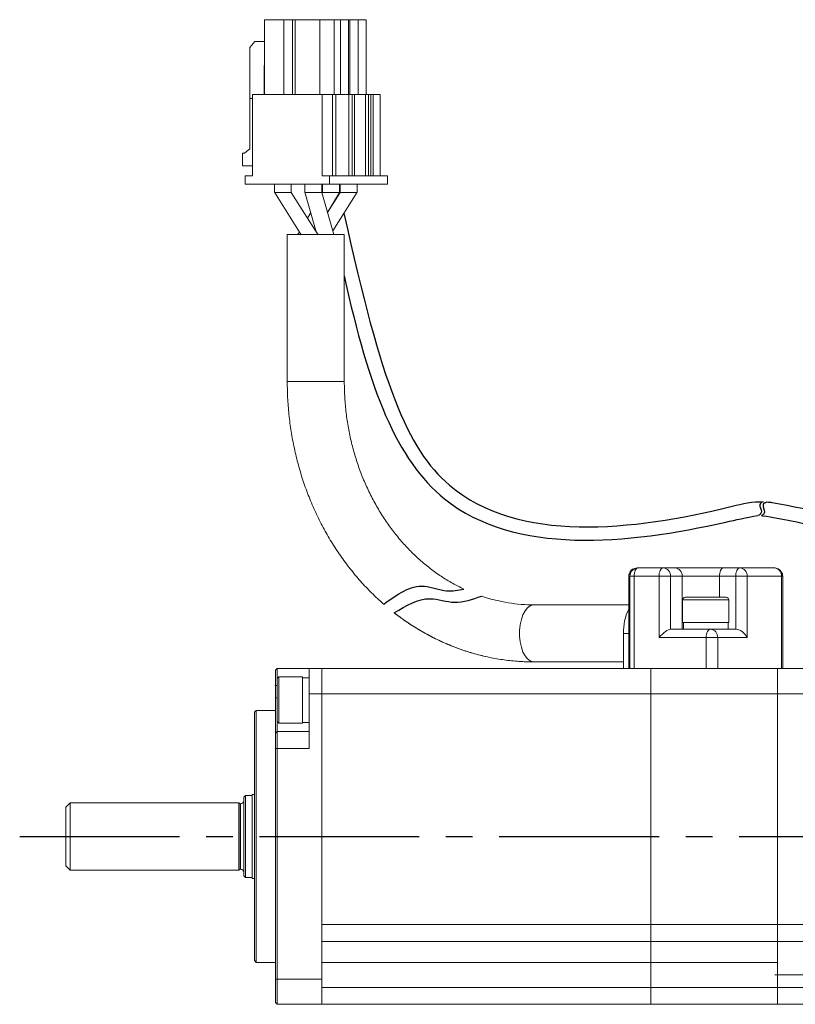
# Model space of a CAD drawing. Header units: millimetres. Extents: x -8092 to -7810, y 366 to 677.
# Tile 3 of 4: x -7960 to -7868, y 553 to 670. Entities that reach past the tile are written whole.
import ezdxf

# ---------------------------------------------------------------- set-up
doc = ezdxf.new("R2010")
doc.units = ezdxf.units.MM
doc.linetypes.add('CENTER2', pattern=[28.575, 19.05, -3.175, 3.175, -3.175])
doc.layers.add('Center', color=1, linetype='CENTER2')

msp = doc.modelspace()

# ---------------------------------------------------------------- linework, layer by layer
at = {"color": 7, "linetype": 'Continuous', "lineweight": 15}
for p, q in [((-7931.19, 661.11), (-7931.19, 670.01)), ((-7928.89, 670.01), (-7931.19, 670.01)), ((-7928.89, 661.11), (-7928.89, 670.01)), ((-7927.87, 670.01), (-7928.89, 670.01)), ((-7927.87, 670.01), (-7927.87, 661.11)), ((-7927.55, 670.01), (-7927.87, 670.01)), ((-7927.55, 661.11), (-7927.55, 670.01)), ((-7924.6, 670.01), (-7927.55, 670.01)), ((-7924.6, 661.11), (-7924.6, 670.01)), ((-7922.9, 670.01), (-7924.6, 670.01)), ((-7922.9, 670.01), (-7922.9, 661.11)), ((-7922.13, 670.01), (-7922.9, 670.01)), ((-7922.13, 670.01), (-7922.13, 661.11)), ((-7921.18, 670.01), (-7922.13, 670.01)), ((-7921.18, 661.11), (-7921.18, 670.01)), ((-7921.05, 670.01), (-7921.18, 670.01)), ((-7921.05, 661.11), (-7921.05, 670.01)), ((-7920.03, 670.01), (-7921.05, 670.01)), ((-7920.03, 670.01), (-7920.03, 661.11)), ((-7919.08, 670.01), (-7920.03, 670.01)), ((-7919.08, 661.11), (-7919.08, 670.01)), ((-7932.97, 666.71), (-7932.36, 667.41)), ((-7932.97, 654.6), (-7932.97, 666.71)), ((-7932.36, 667.41), (-7931.24, 667.41)), ((-7931.24, 667.41), (-7931.19, 667.35)), ((-7931.19, 667.41), (-7931.24, 667.41)), ((-7931.19, 664.54), (-7931.24, 664.54)), ((-7931.24, 664.54), (-7931.24, 661.11)), ((-7932.96, 654.61), (-7932.96, 660.61)), ((-7932.96, 660.61), (-7932.64, 660.61)), ((-7932.64, 651.41), (-7932.64, 661.11)), ((-7932.64, 661.11), (-7924.32, 661.11)), ((-7924.32, 661.11), (-7924.32, 651.41)), ((-7924.32, 661.11), (-7923.1, 661.11)), ((-7923.1, 651.41), (-7923.1, 661.11)), ((-7922.72, 661.11), (-7923.1, 661.11)), ((-7922.72, 651.41), (-7922.72, 661.11)), ((-7922.72, 661.11), (-7921.14, 661.11)), ((-7921.14, 651.41), (-7921.14, 661.11)), ((-7920.76, 661.11), (-7921.14, 661.11)), ((-7920.76, 651.41), (-7920.76, 661.11)), ((-7920.49, 661.11), (-7920.76, 661.11)), ((-7920.49, 651.41), (-7920.49, 661.11)), ((-7920.49, 661.11), (-7919.17, 661.11)), ((-7919.17, 651.41), (-7919.17, 661.11)), ((-7918.8, 661.11), (-7919.17, 661.11)), ((-7918.8, 651.41), (-7918.8, 661.11)), ((-7918.52, 661.11), (-7918.8, 661.11)), ((-7918.52, 651.41), (-7918.52, 661.11)), ((-7918.25, 661.11), (-7918.52, 661.11)), ((-7918.25, 651.41), (-7918.25, 661.11)), ((-7918.25, 661.11), (-7917.42, 661.11)), ((-7917.42, 661.11), (-7917.42, 651.41)), ((-7933.83, 652.61), (-7933.83, 654.11)), ((-7933.83, 654.11), (-7933.57, 654.11)), ((-7933.57, 654.11), (-7932.96, 654.61)), ((-7932.64, 652.61), (-7933.83, 652.61)), ((-7933.5, 650.41), (-7933.5, 651.41)), ((-7933.5, 651.41), (-7932.64, 651.41)), ((-7924.32, 651.41), (-7923.46, 651.41)), ((-7923.46, 651.41), (-7923.46, 650.41)), ((-7916.56, 651.41), (-7923.46, 651.41)), ((-7916.56, 651.41), (-7916.56, 650.41)), ((-7923.46, 650.41), (-7933.5, 650.41)), ((-7930.01, 650.41), (-7930.01, 649.4)), ((-7928.01, 649.4), (-7928.01, 650.41)), ((-7926.38, 650.41), (-7926.38, 649.4)), ((-7924.38, 649.4), (-7924.38, 650.41)), ((-7924.28, 650.41), (-7924.28, 649.41)), ((-7916.56, 650.41), (-7923.46, 650.41)), ((-7922.28, 649.41), (-7922.28, 650.41)), ((-7922.18, 650.41), (-7922.18, 649.41)), ((-7920.18, 649.41), (-7920.18, 650.41)), ((-7926.38, 649.44), (-7925.03, 644.71)), ((-7924.38, 649.41), (-7924.43, 649.41)), ((-7922.95, 644.41), (-7924.38, 649.41)), ((-7924.28, 649.41), (-7924.34, 649.3)), ((-7922.18, 649.41), (-7923.69, 647.02)), ((-7923.69, 647.02), (-7922.28, 649.4)), ((-7923.07, 644.84), (-7920.15, 649.46)), ((-7925.69, 647.02), (-7926.08, 646.36)), ((-7928.5, 644.41), (-7928.5, 626.88)), ((-7922.15, 644.41), (-7928.5, 644.41)), ((-7927.05, 644.73), (-7927.24, 644.41)), ((-7925.05, 644.73), (-7925.04, 644.74)), ((-7921.7, 644.41), (-7922.15, 644.41)), ((-7921.7, 626.88), (-7921.7, 644.41)), ((-7886.8, 604.68), (-7886.67, 604.68)), ((-7886.67, 604.68), (-7883.69, 604.68)), ((-7883.69, 604.68), (-7882.31, 604.68)), ((-7876.5, 604.68), (-7874.55, 604.68)), ((-7874.55, 604.68), (-7870.45, 604.68)), ((-7887.8, 603.68), (-7887.67, 603.68)), ((-7887.8, 592.68), (-7887.8, 603.68)), ((-7887.68, 604.15), (-7887.75, 603.95)), ((-7887.67, 603.68), (-7887.17, 603.68)), ((-7887.67, 603.68), (-7887.67, 592.68)), ((-7887.17, 603.68), (-7884.19, 603.68)), ((-7887.17, 603.68), (-7887.17, 592.68)), ((-7884.19, 596.38), (-7884.19, 603.68)), ((-7884.19, 603.68), (-7882.83, 603.68)), ((-7882.83, 597.38), (-7882.83, 603.68)), ((-7882.83, 603.68), (-7881.44, 603.68)), ((-7881.44, 597.38), (-7881.44, 603.68)), ((-7881.44, 603.68), (-7877, 603.68)), ((-7877, 603.68), (-7875.05, 603.68)), ((-7875.05, 603.68), (-7873.69, 603.68)), ((-7875.05, 603.68), (-7875.05, 597.38)), ((-7873.69, 603.68), (-7869.59, 603.68)), ((-7873.69, 603.68), (-7873.69, 596.38)), ((-7869.59, 592.68), (-7869.59, 603.68)), ((-7869.59, 603.68), (-7869.45, 603.68)), ((-7869.52, 604), (-7869.57, 604.15)), ((-7869.45, 592.68), (-7869.45, 603.68)), ((-7881.38, 600.88), (-7881.38, 598.18)), ((-7875.88, 598.18), (-7875.88, 600.88)), ((-7887.8, 600.28), (-7899.12, 600.28)), ((-7878.07, 597.38), (-7882.83, 597.38)), ((-7880, 598.18), (-7881.38, 598.18)), ((-7881.29, 598.18), (-7881.29, 597.38)), ((-7875.88, 598.18), (-7880, 598.18)), ((-7877.39, 597.38), (-7878.07, 597.38)), ((-7875.97, 597.38), (-7877.39, 597.38)), ((-7875.97, 597.38), (-7875.97, 598.18)), ((-7875.05, 597.38), (-7875.97, 597.38)), ((-7888.42, 592.68), (-7888.42, 596.88)), ((-7878.57, 596.38), (-7884.19, 596.38)), ((-7877.2, 596.38), (-7878.57, 596.38)), ((-7878.57, 592.68), (-7878.57, 596.38)), ((-7877.2, 596.38), (-7877.2, 592.68)), ((-7873.69, 596.38), (-7877.2, 596.38)), ((-7929.68, 592.68), (-7929.88, 592.48)), ((-7929.68, 591.62), (-7929.68, 592.68)), ((-7925.88, 592.68), (-7929.68, 592.68)), ((-7925.88, 592.68), (-7925.88, 589.68)), ((-7924.38, 592.68), (-7925.88, 592.68)), ((-7924.38, 592.68), (-7924.38, 589.68)), ((-7924.38, 592.68), (-7885.18, 592.68)), ((-7899.12, 593.48), (-7888.42, 593.48)), ((-7885.18, 592.68), (-7885.18, 589.68)), ((-7878.73, 592.68), (-7885.18, 592.68)), ((-7878.73, 592.68), (-7878.57, 592.68)), ((-7878.57, 592.68), (-7877.43, 592.68)), ((-7870.08, 592.68), (-7877.43, 592.68)), ((-7835.38, 592.68), (-7870.38, 592.68)), ((-7870.08, 592.68), (-7869.59, 592.68)), ((-7870.08, 589.68), (-7870.08, 592.68)), ((-7869.59, 592.68), (-7869.45, 592.68)), ((-7929.88, 592.48), (-7929.88, 590.68)), ((-7926.68, 591.69), (-7929.48, 591.69)), ((-7926.68, 591.69), (-7926.68, 586.19)), ((-7925.88, 591.6), (-7926.68, 591.6)), ((-7929.68, 590.68), (-7929.88, 590.68)), ((-7929.88, 590.68), (-7929.88, 589.18)), ((-7929.88, 589.18), (-7929.68, 589.18)), ((-7929.88, 589.18), (-7929.88, 584.98)), ((-7925.88, 589.68), (-7924.38, 589.68)), ((-7925.88, 589.68), (-7925.88, 583.18)), ((-7924.38, 555.68), (-7924.38, 589.68)), ((-7924.38, 589.68), (-7924.38, 562.18)), ((-7924.38, 589.68), (-7885.18, 589.68)), ((-7885.18, 589.68), (-7885.18, 562.18)), ((-7870.08, 589.68), (-7885.18, 589.68)), ((-7870.38, 589.68), (-7835.38, 589.68)), ((-7870.08, 562.18), (-7870.08, 589.68)), ((-7932.18, 587.68), (-7932.38, 587.48)), ((-7932.38, 587.48), (-7932.38, 572.68)), ((-7929.88, 587.68), (-7932.18, 587.68)), ((-7932.18, 587.68), (-7932.18, 557.68)), ((-7929.68, 586.22), (-7929.68, 585.18)), ((-7929.48, 586.19), (-7926.68, 586.19)), ((-7926.68, 586.28), (-7925.88, 586.28)), ((-7929.68, 585.18), (-7929.88, 584.98)), ((-7929.88, 584.98), (-7929.88, 583.18)), ((-7929.68, 583.18), (-7929.68, 585.18)), ((-7925.88, 585.18), (-7929.68, 585.18)), ((-7929.88, 583.18), (-7929.88, 555.68)), ((-7929.68, 583.18), (-7929.88, 583.18)), ((-7929.68, 555.68), (-7929.68, 583.18)), ((-7925.88, 583.18), (-7929.68, 583.18)), ((-7870.08, 583.18), (-7870.08, 581.43)), ((-7933.48, 577.58), (-7933.68, 577.38)), ((-7933.68, 577.38), (-7933.68, 570.25)), ((-7932.68, 577.58), (-7933.48, 577.58)), ((-7933.48, 577.58), (-7933.48, 567.78)), ((-7932.38, 577.68), (-7932.68, 577.68)), ((-7932.68, 577.68), (-7932.68, 570.09)), ((-7954.38, 576.68), (-7954.88, 576.18)), ((-7954.88, 576.18), (-7954.88, 569.18)), ((-7934.28, 576.68), (-7954.38, 576.68)), ((-7954.38, 576.68), (-7954.38, 568.68)), ((-7934.1, 576.58), (-7934.28, 576.68)), ((-7934.28, 576.68), (-7934.28, 568.68)), ((-7934.08, 576.58), (-7934.1, 576.58)), ((-7934.1, 576.58), (-7934.1, 568.78)), ((-7932.38, 572.68), (-7932.38, 557.88)), ((-7933.68, 570.25), (-7933.68, 567.98)), ((-7954.88, 569.18), (-7954.38, 568.68)), ((-7932.68, 570.09), (-7932.68, 567.68)), ((-7954.38, 568.68), (-7934.28, 568.68)), ((-7934.28, 568.68), (-7934.1, 568.78)), ((-7934.1, 568.78), (-7934.08, 568.78)), ((-7933.68, 567.98), (-7933.48, 567.78)), ((-7933.48, 567.78), (-7932.68, 567.78)), ((-7932.68, 567.68), (-7932.38, 567.68)), ((-7870.08, 563.93), (-7870.08, 562.18)), ((-7885.18, 562.18), (-7924.38, 562.18)), ((-7885.18, 562.18), (-7885.18, 560.18)), ((-7885.18, 562.18), (-7870.08, 562.18)), ((-7835.38, 562.18), (-7870.38, 562.18)), ((-7870.08, 562.18), (-7870.08, 560.18)), ((-7924.38, 560.18), (-7885.18, 560.18)), ((-7870.08, 560.18), (-7885.18, 560.18)), ((-7885.18, 560.18), (-7885.18, 557.68)), ((-7870.38, 560.18), (-7835.38, 560.18)), ((-7870.08, 557.68), (-7870.08, 560.18)), ((-7932.38, 557.88), (-7932.18, 557.68)), ((-7932.18, 557.68), (-7929.88, 557.68)), ((-7924.38, 557.68), (-7885.18, 557.68)), ((-7870.08, 557.68), (-7885.18, 557.68)), ((-7885.18, 557.68), (-7885.18, 554.68)), ((-7870.08, 554.68), (-7870.08, 557.68)), ((-7835.38, 556.18), (-7870.38, 556.18)), ((-7929.68, 555.68), (-7929.88, 555.68)), ((-7929.88, 555.68), (-7929.88, 552.88)), ((-7924.38, 555.68), (-7929.68, 555.68)), ((-7929.68, 552.68), (-7929.68, 555.68)), ((-7924.38, 552.68), (-7924.38, 555.68)), ((-7924.38, 554.68), (-7885.18, 554.68)), ((-7870.08, 554.68), (-7885.18, 554.68)), ((-7885.18, 554.68), (-7885.18, 552.68)), ((-7835.38, 554.68), (-7870.38, 554.68)), ((-7870.08, 552.68), (-7870.08, 554.68)), ((-7929.68, 552.68), (-7929.88, 552.88)), ((-7924.38, 552.68), (-7929.68, 552.68)), ((-7924.38, 552.68), (-7885.18, 552.68)), ((-7870.08, 552.68), (-7885.18, 552.68)), ((-7835.38, 552.68), (-7870.38, 552.68))]:
    msp.add_line(p, q, dxfattribs=at)
at = {"color": 8, "linetype": 'Continuous', "lineweight": 15}
for p, q in [((-7921.7, 626.88), (-7928.5, 626.88)), ((-7877, 601.18), (-7877, 603.68)), ((-7880, 600.88), (-7881.38, 600.88)), ((-7875.88, 600.88), (-7880, 600.88)), ((-7888.42, 596.88), (-7887.8, 596.88)), ((-7929.48, 591.69), (-7929.48, 586.19)), ((-7934.08, 568.78), (-7934.08, 576.58))]:
    msp.add_line(p, q, dxfattribs=at)
at = {"color": 7, "linetype": 'Continuous', "lineweight": 15, "flags": 128}
for points in [[(-7930.03, 649.44), (-7928.43, 646.91), (-7926.83, 644.38)], [(-7924.83, 644.38), (-7926.43, 646.91), (-7928.01, 649.41)], [(-7886.67, 604.68), (-7886.77, 604.66), (-7886.86, 604.6), (-7886.95, 604.51), (-7887.02, 604.39), (-7887.08, 604.23), (-7887.13, 604.06), (-7887.16, 603.87), (-7887.17, 603.68)], [(-7884.19, 603.68), (-7884.19, 603.87), (-7884.16, 604.06), (-7884.11, 604.23), (-7884.05, 604.39), (-7883.97, 604.51), (-7883.89, 604.6), (-7883.79, 604.66), (-7883.69, 604.68)], [(-7876.5, 604.68), (-7876.6, 604.66), (-7876.69, 604.6), (-7876.78, 604.51), (-7876.86, 604.39), (-7876.92, 604.23), (-7876.96, 604.06), (-7876.99, 603.87), (-7877, 603.68)], [(-7875.05, 603.68), (-7875.04, 603.87), (-7875.02, 604.06), (-7874.97, 604.23), (-7874.91, 604.39), (-7874.83, 604.51), (-7874.75, 604.6), (-7874.65, 604.66), (-7874.55, 604.68)], [(-7878.57, 596.38), (-7878.56, 596.57), (-7878.53, 596.76), (-7878.48, 596.93), (-7878.42, 597.09), (-7878.34, 597.21), (-7878.26, 597.3), (-7878.16, 597.36), (-7878.07, 597.38)]]:
    msp.add_lwpolyline(points, dxfattribs=at)
at = {"color": 8, "linetype": 'Continuous', "lineweight": 15, "flags": 128}
for points in [[(-7887.76, 603.95), (-7887.78, 603.87), (-7887.8, 603.68)], [(-7899.12, 593.48), (-7899.2, 593.48), (-7899.54, 593.59), (-7899.86, 593.83), (-7900.16, 594.19), (-7900.41, 594.66), (-7900.6, 595.23), (-7900.74, 595.86), (-7900.81, 596.54), (-7900.81, 597.22), (-7900.74, 597.9), (-7900.6, 598.53), (-7900.41, 599.09), (-7900.16, 599.57), (-7899.86, 599.93), (-7899.54, 600.17), (-7899.2, 600.27), (-7899.12, 600.28)], [(-7899.12, 593.48), (-7899.2, 593.48), (-7899.54, 593.59), (-7899.86, 593.83), (-7900.16, 594.19), (-7900.41, 594.66), (-7900.6, 595.23), (-7900.74, 595.86), (-7900.81, 596.54), (-7900.81, 597.22), (-7900.74, 597.9), (-7900.6, 598.53), (-7900.41, 599.09), (-7900.16, 599.57), (-7899.86, 599.93), (-7899.54, 600.17), (-7899.2, 600.27), (-7899.12, 600.28)]]:
    msp.add_lwpolyline(points, dxfattribs=at)
at = {"color": 7, "linetype": 'Continuous', "lineweight": 15}
for centre, radius, start, end in [((-7886.8, 603.68), 1, 90.0032, 164.3087), ((-7886.67, 603.68), 1, 90.004, 180.0041), ((-7883.77, 603.74), 0.94, 356.1888, 85.598), ((-7882.38, 603.74), 0.94, 356.1888, 85.598), ((-7874.63, 603.74), 0.94, 356.1888, 85.598), ((-7870.53, 603.74), 0.94, 356.1887, 85.5981), ((-7870.45, 603.68), 1, 64.0831, 89.9999), ((-7881.08, 600.88), 0.3, 90, 180), ((-7876.18, 600.88), 0.3, 0, 90), ((-7882.22, 597.06), 6.21, 154.105, 181.7056), ((-7878.14, 596.44), 0.94, 356.1888, 85.598), ((-7929.48, 591.49), 0.2, 90, 180), ((-7929.48, 586.39), 0.2, 180, 270), ((-7934.08, 576.98), 0.4, 270, 0), ((-7934.08, 568.38), 0.4, 0, 90)]:
    msp.add_arc(centre, radius, start, end, dxfattribs=at)
for centre, major_axis, ratio, start_param, end_param in [((-7883.69, 596.38), (0.966, 0.966), 0.267949, 0.261799, 1.832596), ((-7874.55, 596.38), (-0.866, 0.866), 0.57735, 4.18879, 5.759587)]:
    msp.add_ellipse(centre, major_axis=major_axis, ratio=ratio, start_param=start_param, end_param=end_param, dxfattribs=at)
for points, knots in [([(-7928.64, 649.41), (-7928.76, 649.41), (-7929.02, 649.41), (-7929.41, 649.41), (-7929.74, 649.41), (-7929.97, 649.41), (-7930, 649.41), (-7930.01, 649.41)], [0, 0, 0, 0, 0.200549, 0.401098, 0.601648, 0.802197, 1, 1, 1, 1]), ([(-7928.02, 649.41), (-7928.02, 649.41), (-7928.01, 649.41), (-7928.07, 649.41), (-7928.19, 649.41), (-7928.39, 649.41), (-7928.55, 649.41), (-7928.64, 649.41)], [0, 0, 0, 0, 0.060106, 0.295079, 0.530053, 0.765026, 1, 1, 1, 1]), ([(-7924.43, 649.41), (-7924.49, 649.41), (-7924.61, 649.41), (-7924.94, 649.41), (-7925.32, 649.41), (-7925.72, 649.41), (-7926.07, 649.41), (-7926.29, 649.41), (-7926.4, 649.41), (-7926.37, 649.41), (-7926.37, 649.41)], [0, 0, 0, 0, 0.140224, 0.280447, 0.42067, 0.560893, 0.701117, 0.84134, 0.981563, 1, 1, 1, 1]), ([(-7924.26, 649.41), (-7924.26, 649.41), (-7924.26, 649.41), (-7924.09, 649.41), (-7923.88, 649.41), (-7923.78, 649.41)], [0, 0, 0, 0, 0.251564, 0.625782, 1, 1, 1, 1]), ([(-7923.78, 649.41), (-7923.66, 649.41), (-7923.41, 649.41), (-7923.01, 649.41), (-7922.65, 649.41), (-7922.4, 649.41), (-7922.27, 649.41), (-7922.29, 649.41), (-7922.29, 649.41)], [0, 0, 0, 0, 0.187697, 0.375393, 0.563089, 0.750785, 0.938482, 1, 1, 1, 1]), ([(-7922.18, 649.41), (-7922.16, 649.41), (-7922.13, 649.41), (-7921.91, 649.41), (-7921.58, 649.41), (-7921.18, 649.41), (-7920.93, 649.41), (-7920.8, 649.41)], [0, 0, 0, 0, 0.197375, 0.398032, 0.598688, 0.799344, 1, 1, 1, 1]), ([(-7920.8, 649.41), (-7920.68, 649.41), (-7920.45, 649.41), (-7920.24, 649.41), (-7920.15, 649.41), (-7920.18, 649.41), (-7920.18, 649.41)], [0, 0, 0, 0, 0.331527, 0.663052, 0.994579, 1, 1, 1, 1]), ([(-7928.5, 626.88), (-7928.49, 626.51), (-7928.48, 625.45), (-7928.38, 623.72), (-7928.16, 621.69), (-7927.82, 619.68), (-7927.38, 617.69), (-7926.84, 615.74), (-7926.19, 613.83), (-7925.43, 611.97), (-7924.58, 610.16), (-7923.63, 608.42), (-7922.59, 606.75), (-7921.46, 605.15), (-7920.25, 603.63), (-7918.95, 602.2), (-7917.86, 601.13), (-7917.19, 600.54), (-7917, 600.37)], [0, 0, 0, 0, 0.0213973, 0.0606402, 0.0998901, 0.1391413, 0.178392, 0.2176406, 0.2568845, 0.296121, 0.3353469, 0.3745583, 0.413751, 0.45292, 0.4920601, 0.5311657, 0.5702313, 0.5861082, 0.5861082, 0.5861082, 0.5861082]), ([(-7907.45, 602.16), (-7907.9, 602.38), (-7908.82, 602.85), (-7910.16, 603.66), (-7911.48, 604.61), (-7912.74, 605.65), (-7913.93, 606.79), (-7915.06, 608.03), (-7916.11, 609.35), (-7917.08, 610.75), (-7917.97, 612.23), (-7918.78, 613.77), (-7919.49, 615.37), (-7920.11, 617.03), (-7920.63, 618.74), (-7921.05, 620.48), (-7921.37, 622.25), (-7921.58, 624.04), (-7921.68, 625.59), (-7921.69, 626.53), (-7921.7, 626.88)], [0.2441021, 0.2441021, 0.2441021, 0.2441021, 0.2854884, 0.3291759, 0.3727465, 0.4162052, 0.4595606, 0.5028235, 0.5460055, 0.5891184, 0.6321735, 0.6751807, 0.7181492, 0.7610865, 0.803999, 0.8468917, 0.8897691, 0.9326342, 0.9754898, 1, 1, 1, 1]), ([(-7887.26, 604.55), (-7887.29, 604.54), (-7887.4, 604.5), (-7887.55, 604.36), (-7887.64, 604.22), (-7887.68, 604.15)], [0, 0, 0, 0, 0.172474, 0.600932, 1, 1, 1, 1]), ([(-7882.31, 604.68), (-7882.16, 604.68), (-7881.87, 604.68), (-7881.27, 604.68), (-7880.55, 604.68), (-7879.74, 604.68), (-7878.87, 604.68), (-7878.02, 604.68), (-7877.22, 604.68), (-7876.74, 604.68), (-7876.5, 604.68)], [0, 0, 0, 0, 0.1199909, 0.2400211, 0.3686454, 0.4999994, 0.6313533, 0.7599776, 0.8799692, 1, 1, 1, 1]), ([(-7869.57, 604.15), (-7869.64, 604.24), (-7869.74, 604.4), (-7869.91, 604.53), (-7870, 604.56), (-7870.02, 604.57)], [0, 0, 0, 0, 0.542335, 0.881921, 1, 1, 1, 1]), ([(-7887.75, 603.95), (-7887.77, 603.91), (-7887.8, 603.82), (-7887.8, 603.73), (-7887.8, 603.68)], [0, 0, 0, 0, 0.450348, 1, 1, 1, 1]), ([(-7869.45, 603.68), (-7869.46, 603.76), (-7869.46, 603.88), (-7869.5, 603.98), (-7869.52, 604)], [0, 0, 0, 0, 0.759028, 1, 1, 1, 1]), ([(-7899.12, 600.28), (-7899.36, 600.28), (-7900.12, 600.29), (-7901.39, 600.4), (-7902.91, 600.64), (-7904.23, 600.96), (-7905.04, 601.21), (-7905.35, 601.32)], [0, 0, 0, 0, 0.0212784, 0.0651802, 0.109074, 0.152921, 0.180766, 0.180766, 0.180766, 0.180766]), ([(-7879.85, 601.18), (-7880.1, 601.18), (-7880.49, 601.18), (-7880.83, 601.18), (-7881.01, 601.18), (-7881.09, 601.18), (-7881.07, 601.18), (-7881.07, 601.18)], [0, 0, 0, 0, 0.358997, 0.554428, 0.74965, 0.945082, 1, 1, 1, 1]), ([(-7876.19, 601.18), (-7876.19, 601.18), (-7876.19, 601.18), (-7876.46, 601.18), (-7876.98, 601.18), (-7877.52, 601.18), (-7877.99, 601.18), (-7878.49, 601.18), (-7879.13, 601.18), (-7879.57, 601.18), (-7879.85, 601.18)], [0, 0, 0, 0, 0.070201, 0.249825, 0.429449, 0.527233, 0.624912, 0.722697, 0.820376, 1, 1, 1, 1]), ([(-7915.74, 599.33), (-7915.42, 599.08), (-7914.6, 598.47), (-7913.24, 597.56), (-7911.64, 596.64), (-7910, 595.83), (-7908.31, 595.13), (-7906.6, 594.56), (-7904.85, 594.1), (-7903.09, 593.76), (-7901.34, 593.56), (-7900.02, 593.48), (-7899.28, 593.48), (-7899.12, 593.48)], [0.6197736, 0.6197736, 0.6197736, 0.6197736, 0.6447055, 0.6834134, 0.7220648, 0.7606581, 0.7991936, 0.8376734, 0.8761017, 0.9144846, 0.95283, 0.9891156, 1, 1, 1, 1]), ([(-7915.74, 599.33), (-7915.38, 599.05), (-7914.51, 598.4), (-7913.09, 597.47), (-7911.48, 596.55), (-7909.82, 595.75), (-7908.12, 595.06), (-7906.39, 594.5), (-7904.64, 594.05), (-7902.86, 593.73), (-7901.1, 593.54), (-7899.85, 593.48), (-7899.2, 593.48), (-7899.12, 593.48)], [0.6197741, 0.6197741, 0.6197741, 0.6197741, 0.6482211, 0.6871363, 0.7259942, 0.7647934, 0.8035342, 0.842219, 0.8808524, 0.9194406, 0.9579921, 0.9944746, 1, 1, 1, 1]), ([(-7929.68, 591.49), (-7929.68, 591.46), (-7929.68, 591.41), (-7929.68, 591.09), (-7929.68, 590.76), (-7929.68, 590.35), (-7929.68, 589.76), (-7929.68, 588.94), (-7929.68, 588.13), (-7929.68, 587.53), (-7929.68, 587.13), (-7929.68, 586.8), (-7929.68, 586.48), (-7929.68, 586.43), (-7929.68, 586.39)], [0, 0, 0, 0, 0.119722, 0.184894, 0.25, 0.315173, 0.380278, 0.5, 0.619721, 0.684894, 0.75, 0.815173, 0.880278, 1, 1, 1, 1])]:
    msp.add_open_spline(points, degree=3, knots=knots, dxfattribs=at)
at = {"ltscale": 0.5}
for points, knots in [([(-7921.74, 646.94), (-7917.24, 626.58), (-7909.56, 606.66), (-7885.94, 609.25), (-7873.03, 612.65), (-7871.78, 612.56)], [0, 0, 0, 0, 21.227123, 55.054963, 58.573323, 58.573323, 58.573323, 58.573323]), ([(-7921.7, 639.48), (-7918.77, 625.94), (-7910.63, 605.25), (-7886.52, 607.64), (-7873.84, 610.7), (-7872.41, 610.91)], [0, 0, 0, 0, 23.167717, 56.995556, 60.487415, 60.487415, 60.487415, 60.487415])]:
    msp.add_open_spline(points, degree=3, knots=knots, dxfattribs=at)
at = {"start_tangent": (-0.935084, -0.354426), "end_tangent": (-0.937946, -0.346782)}
for points in [[(-7871.78, 612.56), (-7872.17, 612.24), (-7872, 611.37), (-7872.41, 610.91)], [(-7871.4, 612.51), (-7871.79, 612.2), (-7871.62, 611.33), (-7871.99, 610.88)]]:
    msp.add_spline(points, degree=3, dxfattribs=at)
at = {"color": 0}
for points, knots in [([(-7855.98, 609.13), (-7860.99, 610.37), (-7866.16, 611.65), (-7871.03, 612.49), (-7871.4, 612.51)], [0, 0, 0, 0, 15.305878, 15.80509, 15.80509, 15.80509, 15.80509]), ([(-7856.38, 607.48), (-7858.72, 608.06), (-7861.04, 608.63), (-7865.04, 609.55), (-7866.72, 609.92), (-7869.54, 610.47), (-7870.68, 610.73), (-7871.88, 610.87), (-7871.94, 610.87), (-7871.99, 610.88)], [0, 0, 0, 0, 7.126683, 7.126683, 12.358052, 12.358052, 15.956791, 15.956791, 16.140475, 16.140475, 16.140475, 16.140475])]:
    msp.add_open_spline(points, degree=3, knots=knots, dxfattribs=at)
for points in [[(-7917, 600.37), (-7912.14, 602.5), (-7909.5, 601.95), (-7907.45, 602.16)], [(-7915.74, 599.33), (-7911.45, 601.01), (-7908.57, 600.59), (-7905.35, 601.32)]]:
    msp.add_spline(points, degree=3)
at = {"layer": 'Center'}
msp.add_line((-7960.38, 572.68), (-7810.18, 572.68), dxfattribs=at)

doc.saveas('drawing.dxf')
